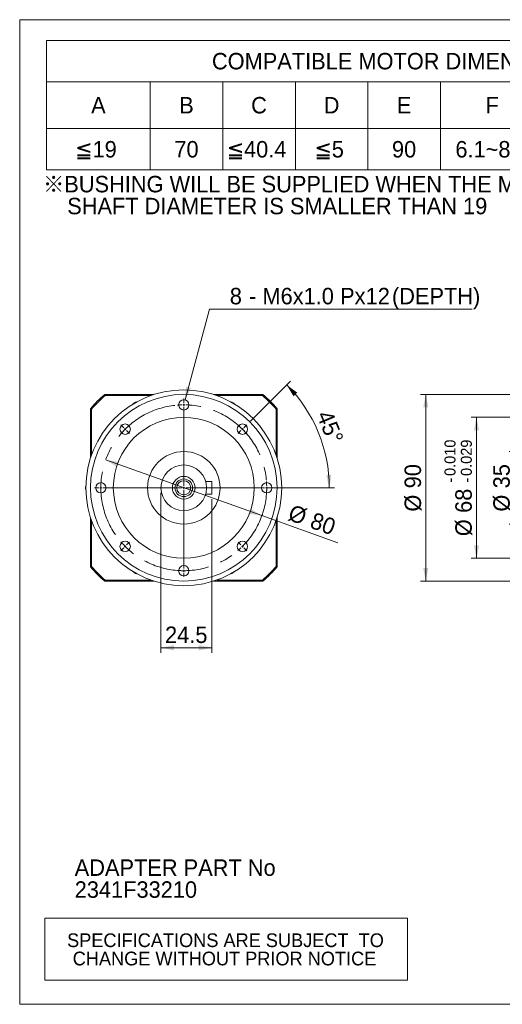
# Model space of a CAD drawing. Header units: millimetres. Extents: x 25 to 718, y 25 to 500.
# Tile 1 of 4: x 25 to 258, y 25 to 500. Entities that reach past the tile are written whole.
import ezdxf

# ---------------------------------------------------------------- set-up
doc = ezdxf.new("R2010")
doc.units = ezdxf.units.MM
doc.header["$LTSCALE"] = 2.5
doc.linetypes.add('CENTERX2', pattern=[20.32, 12.7, -2.54, 2.54, -2.54])
doc.styles.add('SLDTEXTSTYLE0', font='ARIAL.TTF', dxfattribs={"width": 0.948})
doc.styles.add('SLDTEXTSTYLE4', font='ARIAL.TTF', dxfattribs={"width": 0.948, "bigfont": 'bigfont'})
doc.styles.add('SLDTEXTSTYLE5', font='MINGLIU.TTC', dxfattribs={"bigfont": 'bigfont'})
doc.dimstyles.new('SLDDIMSTYLE0', dxfattribs={"dimtxt": 7.704956, "dimasz": 6.25, "dimexe": 0, "dimexo": 0.0625, "dimgap": 1.926239, "dimtad": 1, "dimdec": 4, "dimrnd": 1e-09, "dimzin": 12, "dimdsep": 46, "dimtxsty": 'SLDTEXTSTYLE0', "dimsah": 1, "dimcen": 0.09, "dimadec": 0, "dimazin": 0, "dimtfac": 1, "dimtdec": 4, "dimtofl": 0, "dimtmove": 0, "dimatfit": 3, "dimfxl": 0, "dimtolj": 1, "dimtzin": 12, "dimarcsym": 0})
doc.dimstyles.new('SLDDIMSTYLE4', dxfattribs={"dimtxt": 7.704956, "dimasz": 6.25, "dimexe": 0, "dimexo": 0.0625, "dimgap": 1.926239, "dimtad": 1, "dimdec": 4, "dimrnd": 1e-09, "dimzin": 12, "dimdsep": 46, "dimtxsty": 'SLDTEXTSTYLE0', "dimsah": 1, "dimcen": 0.09, "dimadec": 0, "dimazin": 0, "dimtol": 1, "dimtp": -0.01, "dimtm": 0.029, "dimtfac": 1, "dimtdec": 3, "dimtofl": 0, "dimtmove": 0, "dimatfit": 3, "dimfxl": 0, "dimtolj": 1, "dimtzin": 0, "dimarcsym": 0})
doc.dimstyles.new('SLDDIMSTYLE6', dxfattribs={"dimtxt": 7.704956, "dimasz": 6.25, "dimexe": 0, "dimexo": 0.0625, "dimgap": 1.926239, "dimtad": 1, "dimdec": 4, "dimrnd": 1e-09, "dimzin": 12, "dimdsep": 46, "dimtxsty": 'SLDTEXTSTYLE0', "dimsah": 1, "dimcen": 0.09, "dimadec": 0, "dimazin": 0, "dimtfac": 1, "dimtdec": 4, "dimtmove": 0, "dimatfit": 3, "dimfxl": 0, "dimtolj": 1, "dimtzin": 12, "dimarcsym": 0})
doc.dimstyles.new('SLDDIMSTYLE7', dxfattribs={"dimtxt": 7.704956, "dimasz": 6.25, "dimexe": 0, "dimexo": 0.0625, "dimgap": 1.926239, "dimtad": 0, "dimtih": 1, "dimtoh": 1, "dimdec": 0, "dimrnd": 1e-09, "dimzin": 12, "dimdsep": 46, "dimtxsty": 'SLDTEXTSTYLE0', "dimsah": 1, "dimcen": 0.09, "dimadec": 0, "dimazin": 0, "dimtfac": 1, "dimtdec": 4, "dimtofl": 0, "dimtmove": 0, "dimatfit": 3, "dimfxl": 0, "dimtolj": 1, "dimtzin": 12, "dimarcsym": 0})
doc.dimstyles.new('SLDDIMSTYLE8', dxfattribs={"dimtxt": 7.704956, "dimasz": 6.25, "dimexe": 0, "dimexo": 0.0625, "dimgap": 1.926239, "dimtad": 1, "dimdec": 4, "dimlfac": 2.5, "dimzin": 12, "dimdsep": 46, "dimtxsty": 'SLDTEXTSTYLE0', "dimsah": 1, "dimcen": 0.09, "dimadec": 4, "dimazin": 0, "dimtfac": 1, "dimtdec": 4, "dimtofl": 0, "dimtmove": 0, "dimatfit": 3, "dimfxl": 0, "dimtolj": 1, "dimtzin": 12, "dimarcsym": 0})

# ---------------------------------------------------------------- blocks, each defined once
blk = doc.blocks.new('SW_NOTE_0')
at = {"color": 0, "linetype": 'Continuous', "lineweight": 0, "attachment_point": 1, "style": 'SLDTEXTSTYLE0'}
for s, insert, char_height in [('ADAPTER PART No', (0, 10.23), 7.9375), ('2341F33210', (0, -0.35), 7.937)]:
    blk.add_mtext(s, dxfattribs=dict(at, insert=insert, char_height=char_height))
blk = doc.blocks.new('SW_NOTE_1')
at = {"color": 0, "linetype": 'Continuous', "lineweight": 0, "char_height": 7.9375, "attachment_point": 1}
for s, insert, style in [('\\M+181A6BUSHING WILL BE SUPPLIED WHEN THE MOTOR', (0, 10.23), 'SLDTEXTSTYLE4'), ('    SHAFT DIAMETER IS SMALLER THAN 19', (0, -0.35), 'SLDTEXTSTYLE0')]:
    blk.add_mtext(s, dxfattribs=dict(at, insert=insert, style=style))
blk = doc.blocks.new('SW_TABLEANNOTATION_0')
at = {"color": 0, "linetype": 'Continuous', "lineweight": 0}
for p, q in [((0, 0), (0, -62.5)), ((340, 0), (0, 0)), ((340, -62.5), (340, 0)), ((0, -20), (340, -20)), ((50, -20), (50, -62.5)), ((85, -20), (85, -62.5)), ((120, -20), (120, -62.5)), ((155, -20), (155, -62.5)), ((190, -20), (190, -62.5)), ((240, -20), (240, -62.5)), ((290, -20), (290, -62.5)), ((0, -42.5), (340, -42.5)), ((0, -62.5), (340, -62.5))]:
    blk.add_line(p, q, dxfattribs=at)
at = {"color": 0, "linetype": 'Continuous', "lineweight": 0, "attachment_point": 1}
for s, insert, char_height, style in [('COMPATIBLE MOTOR DIMENSIONS', (79.75, -6.05), 7.9375, 'SLDTEXTSTYLE0'), ('A', (21.47, -27.3), 7.94, 'SLDTEXTSTYLE0'), ('B', (63.97, -27.3), 7.94, 'SLDTEXTSTYLE0'), ('C', (98.68, -27.3), 7.94, 'SLDTEXTSTYLE0'), ('D', (133.68, -27.3), 7.94, 'SLDTEXTSTYLE0'), ('E', (168.97, -27.3), 7.94, 'SLDTEXTSTYLE0'), ('F', (211.77, -27.3), 7.94, 'SLDTEXTSTYLE0'), ('H', (261.18, -27.3), 7.94, 'SLDTEXTSTYLE0'), ('L', (312.06, -27.3), 7.94, 'SLDTEXTSTYLE0'), ('\\M+1818519', (13.83, -48.55), 7.937, 'SLDTEXTSTYLE4'), ('70', (61.62, -48.55), 7.937, 'SLDTEXTSTYLE0'), ('\\M+1818540.4', (86.92, -48.55), 7.9375, 'SLDTEXTSTYLE4'), ('\\M+181855', (129.27, -48.55), 7.937, 'SLDTEXTSTYLE4'), ('90', (166.62, -48.55), 7.937, 'SLDTEXTSTYLE0'), ('6.1~8.0', (197.21, -48.55), 7.937, 'SLDTEXTSTYLE0'), ('80~100', (247.21, -48.55), 7.937, 'SLDTEXTSTYLE0'), ('\\M+18186', (301.18, -48.79), 7.937, 'SLDTEXTSTYLE5'), ('C-5', (311.77, -48.62), 7.937, 'SLDTEXTSTYLE0')]:
    blk.add_mtext(s, dxfattribs=dict(at, insert=insert, char_height=char_height, style=style))
blk = doc.blocks.new('SW_TABLEANNOTATION_1')
at = {"color": 0, "linetype": 'Continuous', "lineweight": 0}
for p, q in [((0, 0), (0, -30)), ((175, 0), (0, 0)), ((175, -30), (175, 0)), ((0, -30), (175, -30))]:
    blk.add_line(p, q, dxfattribs=at)
at = {"color": 0, "linetype": 'Continuous', "lineweight": 0, "char_height": 6.6146, "attachment_point": 1, "style": 'SLDTEXTSTYLE0'}
for s, insert in [(' SPECIFICATIONS ARE SUBJECT  TO ', (8.37, -7.38)), ('CHANGE WITHOUT PRIOR NOTICE', (13.51, -16.2))]:
    blk.add_mtext(s, dxfattribs=dict(at, insert=insert))
blk = doc.blocks.new('*D24')
at = {"color": 7, "linetype": 'Continuous', "lineweight": 0}
for p, q in [((334.4, 291.68), (261.23, 291.68)), ((263.73, 291.68), (263.73, 256.68)), ((334.4, 256.68), (261.23, 256.68))]:
    blk.add_line(p, q, dxfattribs=at)
for points in [[(263.73, 291.68), (262.48, 285.43), (264.98, 285.43)], [(263.73, 256.68), (264.98, 262.93), (262.48, 262.93)]]:
    blk.add_solid(points, dxfattribs=at)
at = {"color": 7, "linetype": 'Continuous', "lineweight": 0, "char_height": 7.937, "attachment_point": 1, "rotation": 90, "style": 'SLDTEXTSTYLE0'}
for s, insert in [('35', (253.5, 273.92)), ('%%c', (253.5, 262.68))]:
    blk.add_mtext(s, dxfattribs=dict(at, insert=insert))
blk = doc.blocks.new('*D26')
at = {"color": 7, "linetype": 'Continuous', "lineweight": 0}
for p, q in [((335.9, 308.18), (242.9, 308.18)), ((245.4, 308.18), (245.4, 240.18)), ((335.9, 240.18), (242.9, 240.18))]:
    blk.add_line(p, q, dxfattribs=at)
for points in [[(245.4, 308.18), (244.15, 301.93), (246.65, 301.93)], [(245.4, 240.18), (246.65, 246.43), (244.15, 246.43)]]:
    blk.add_solid(points, dxfattribs=at)
at = {"color": 7, "linetype": 'Continuous', "lineweight": 0, "attachment_point": 1, "rotation": 90, "style": 'SLDTEXTSTYLE0'}
for s, insert, char_height in [('0.010', (229.96, 279.89), 5.292), ('0.029', (237.84, 279.89), 5.292), ('-', (229.96, 276.66), 5.29), ('-', (237.84, 276.66), 5.29), ('68', (235.17, 262.07), 7.937), ('%%c', (235.17, 250.83), 7.937)]:
    blk.add_mtext(s, dxfattribs=dict(at, insert=insert, char_height=char_height))
blk = doc.blocks.new('*D27')
at = {"color": 7, "linetype": 'Continuous', "lineweight": 0}
for p, q in [((342.4, 319.18), (218.42, 319.18)), ((220.92, 319.18), (220.92, 229.18)), ((342.4, 229.18), (218.42, 229.18))]:
    blk.add_line(p, q, dxfattribs=at)
for points in [[(220.92, 319.18), (219.67, 312.93), (222.17, 312.93)], [(220.92, 229.18), (222.17, 235.43), (219.67, 235.43)]]:
    blk.add_solid(points, dxfattribs=at)
at = {"color": 7, "linetype": 'Continuous', "lineweight": 0, "char_height": 7.937, "attachment_point": 1, "rotation": 90, "style": 'SLDTEXTSTYLE0'}
for s, insert in [('90', (210.69, 273.92)), ('%%c', (210.69, 262.68))]:
    blk.add_mtext(s, dxfattribs=dict(at, insert=insert))
blk = doc.blocks.new('*D30')
at = {"color": 7, "linetype": 'Continuous', "lineweight": 0}
for q in [(66.49, 287.6), (178.57, 247.68)]:
    blk.add_line((141.85, 260.76), q, dxfattribs=at)
for points in [[(66.49, 287.6), (71.96, 284.33), (72.8, 286.68)], [(141.85, 260.76), (136.38, 264.03), (135.54, 261.68)]]:
    blk.add_solid(points, dxfattribs=at)
at = {"color": 7, "linetype": 'Continuous', "lineweight": 0, "char_height": 7.937, "attachment_point": 1, "rotation": 340.3919, "style": 'SLDTEXTSTYLE0'}
for s, insert in [('%%c', (156.59, 266.34)), ('80', (167.18, 262.57))]:
    blk.add_mtext(s, dxfattribs=dict(at, insert=insert))
blk = doc.blocks.new('*D31')
at = {"color": 7, "linetype": 'Continuous', "lineweight": 0}
for p, q in [((93.17, 271.68), (93.17, 194.51)), ((117.67, 268.68), (117.67, 194.51)), ((93.17, 197.01), (117.67, 197.01))]:
    blk.add_line(p, q, dxfattribs=at)
for points in [[(93.17, 197.01), (99.42, 195.76), (99.42, 198.26)], [(117.67, 197.01), (111.42, 198.26), (111.42, 195.76)]]:
    blk.add_solid(points, dxfattribs=at)
at = {"color": 7, "linetype": 'Continuous', "lineweight": 0, "insert": (95.13, 207.24), "char_height": 7.937, "attachment_point": 1, "style": 'SLDTEXTSTYLE0'}
blk.add_mtext('24.5', dxfattribs=at)
blk = doc.blocks.new('*D32')
at = {"color": 7, "linetype": 'Continuous', "lineweight": 0}
for p, q in [((104.82, 316.59), (116.56, 360.4)), ((116.56, 360.4), (243.37, 360.4))]:
    blk.add_line(p, q, dxfattribs=at)
blk.add_solid([(104.82, 316.59), (107.64, 322.31), (105.23, 322.95)], dxfattribs=at)
at = {"color": 7, "linetype": 'Continuous', "lineweight": 0, "attachment_point": 1, "style": 'SLDTEXTSTYLE0'}
for s, insert, char_height in [('8', (126.37, 370.63), 7.94), ('M6x1.0', (142.12, 370.63), 7.937), ('Px', (179.58, 370.63), 7.937), ('12', (191.92, 370.63), 7.937), ('(DEPTH)', (204.61, 370.63), 7.937), (' - ', (132.71, 370.63), 7.937)]:
    blk.add_mtext(s, dxfattribs=dict(at, insert=insert, char_height=char_height))
blk = doc.blocks.new('*D33')
at = {"color": 7, "linetype": 'Continuous', "lineweight": 0}
for p, q in [((136.34, 306.35), (155.58, 325.59)), ((144.13, 274.18), (176.87, 274.18))]:
    blk.add_line(p, q, dxfattribs=at)
blk.add_arc((104.17, 274.18), 70.2, 0, 45, dxfattribs=at)
for points in [[(153.81, 323.82), (157.11, 318.36), (158.95, 320.05)], [(174.37, 274.18), (175.34, 280.48), (172.85, 280.37)]]:
    blk.add_solid(points, dxfattribs=at)
at = {"color": 7, "linetype": 'Continuous', "lineweight": 0, "insert": (175.42, 312.35), "char_height": 7.937, "attachment_point": 1, "rotation": 292.5, "style": 'SLDTEXTSTYLE0'}
blk.add_mtext('45°', dxfattribs=at)
blk = doc.blocks.new('SW_CENTERMARKSYMBOL_0')
at = {"color": 0, "linetype": 'Continuous', "lineweight": 0}
for p, q in [((0, 1), (0, 3)), ((0, 0), (0, 0.5)), ((0, 0), (0, -0.5)), ((0, -1), (0, -3)), ((0, -39), (0, -2.54)), ((-28.99, -11.01), (-30.41, -9.59)), ((-28.28, -11.72), (-28.64, -11.36)), ((-28.28, -11.72), (-27.93, -12.07)), ((-27.58, -12.42), (-26.16, -13.84)), ((27.58, -12.42), (26.16, -13.84)), ((28.28, -11.72), (27.93, -12.07)), ((28.28, -11.72), (28.64, -11.36)), ((28.99, -11.01), (30.41, -9.59)), ((-41, -40), (-43, -40)), ((-40, -40), (-40.5, -40)), ((-40, -40), (-39.5, -40)), ((-39, -40), (-37, -40)), ((-1, -40), (-37.46, -40)), ((0, -40), (-0.5, -40)), ((0, -40), (0, -39.5)), ((0, -40), (0, -40.5)), ((0, -40), (0.5, -40)), ((0, -41), (0, -77.46)), ((1, -40), (37.46, -40)), ((39, -40), (37, -40)), ((40, -40), (39.5, -40)), ((40, -40), (40.5, -40)), ((41, -40), (43, -40)), ((-27.58, -67.58), (-26.16, -66.16)), ((27.58, -67.58), (26.16, -66.16)), ((-28.99, -68.99), (-30.41, -70.41)), ((-28.28, -68.28), (-28.64, -68.64)), ((-28.28, -68.28), (-27.93, -67.93)), ((28.28, -68.28), (27.93, -67.93)), ((28.28, -68.28), (28.64, -68.64)), ((28.99, -68.99), (30.41, -70.41)), ((0, -79), (0, -77)), ((0, -80), (0, -79.5)), ((0, -80), (0, -80.5)), ((0, -81), (0, -83))]:
    blk.add_line(p, q, dxfattribs=at)
for start, end in [(90, 90.7162), (89.2838, 90), (91.4324, 94.2972), (85.7028, 88.5676), (136.4324, 139.2972), (135, 135.7162), (134.2838, 135), (130.7028, 133.5676), (46.4324, 49.2972), (45, 45.7162), (44.2838, 45), (40.7028, 43.5676), (175.7028, 178.5676), (1.4324, 4.2972), (179.2838, 180), (180, 180.7162), (181.4324, 184.2972), (355.7028, 358.5676), (0, 0.7162), (359.2838, 0), (220.7028, 223.5676), (316.4324, 319.2972), (224.2838, 225), (225, 225.7162), (226.4324, 229.2972), (310.7028, 313.5676), (314.2838, 315), (315, 315.7162), (265.7028, 268.5676), (269.2838, 270), (270, 270.7162), (271.4324, 274.2972)]:
    blk.add_arc((0, -40), 40, start, end, dxfattribs=at)

msp = doc.modelspace()

# ---------------------------------------------------------------- linework, layer by layer
at = {"color": 7, "linetype": 'Continuous', "lineweight": 0}
for p, q in [((25, 500), (717.5, 500)), ((25, 25), (25, 500)), ((25, 25), (717.5, 25))]:
    msp.add_line(p, q, dxfattribs=at)
at = {"color": 7, "linetype": 'Continuous', "lineweight": 15}
for p, q in [((66.014049, 319.179133), (66.197941, 318.679132)), ((66.014049, 319.179133), (89.764587, 319.179133)), ((88.287269, 318.679132), (66.197941, 318.679132)), ((118.578646, 319.179133), (142.329184, 319.179133)), ((142.145292, 318.679132), (120.055964, 318.679132)), ((142.329184, 319.179133), (142.145292, 318.679132)), ((59.171615, 312.336698), (59.671616, 312.152807)), ((59.171615, 288.58616), (59.171615, 312.336698)), ((59.671616, 312.152807), (59.671616, 290.063478)), ((149.171618, 312.336698), (148.671617, 312.152807)), ((148.671617, 290.063478), (148.671617, 312.152807)), ((149.171618, 312.336698), (149.171618, 288.58616)), ((114.754621, 277.179131), (117.671617, 277.179131)), ((117.671617, 271.179131), (117.671617, 277.179131)), ((114.754621, 271.179131), (117.671617, 271.179131)), ((59.171615, 236.021564), (59.171615, 259.772102)), ((59.671616, 258.294784), (59.671616, 236.205455)), ((148.671617, 236.205455), (148.671617, 258.294784)), ((149.171618, 259.772102), (149.171618, 236.021564)), ((59.671616, 236.205455), (59.171615, 236.021564)), ((148.671617, 236.205455), (149.171618, 236.021564)), ((66.197941, 229.67913), (66.014049, 229.179129)), ((89.764587, 229.179129), (66.014049, 229.179129)), ((66.197941, 229.67913), (88.287269, 229.67913)), ((142.329184, 229.179129), (118.578646, 229.179129)), ((120.055964, 229.67913), (142.145292, 229.67913)), ((142.145292, 229.67913), (142.329184, 229.179129))]:
    msp.add_line(p, q, dxfattribs=at)
for centre, radius in [((104.171617, 274.179131), 47.25), ((104.171617, 274.179131), 45), ((104.171617, 314.179131), 2.5), ((104.171617, 274.179131), 34), ((75.887345, 302.463402), 2.5), ((132.455888, 302.463402), 2.5), ((104.171617, 274.179131), 17.5), ((104.171617, 274.179131), 11), ((64.171617, 274.179131), 2.5), ((104.171617, 274.179131), 5.5), ((104.171617, 274.179131), 4.25), ((104.171617, 274.179131), 3.4), ((144.171617, 274.179131), 2.5), ((75.887345, 245.89486), 2.5), ((132.455888, 245.89486), 2.5), ((104.171617, 234.179131), 2.5)]:
    msp.add_circle(centre, radius, dxfattribs=at)
at = {"color": 7, "linetype": 'CENTERX2', "lineweight": 0}
msp.add_circle((104.171617, 274.179131), 40, dxfattribs=at)
at = {"color": 7, "linetype": 'Continuous', "lineweight": 15}
for centre, radius, start, end in [((104.171617, 274.179131), 59, 130.29614333, 139.70385667), ((104.171617, 274.179131), 58.5, 130.47548615, 139.52451385), ((104.171617, 274.179131), 58.5, 40.47548615, 49.52451385), ((104.171617, 274.179131), 59, 40.29614333, 49.70385667), ((82.171617, 312.284249), 3.4, 102.27871374, 137.72128626), ((126.171617, 312.284249), 3.4, 42.27871374, 77.72128626), ((60.171617, 274.179131), 3.4, 162.27871374, 197.72128626), ((148.171617, 274.179131), 3.4, 342.27871374, 17.72128626), ((104.171617, 274.179131), 59, 220.29614333, 229.70385667), ((104.171617, 274.179131), 58.5, 220.47548615, 229.52451385), ((82.171617, 236.074013), 3.4, 222.27871374, 257.72128626), ((126.171617, 236.074013), 3.4, 282.27871374, 317.72128626), ((104.171617, 274.179131), 58.5, 310.47548615, 319.52451385), ((104.171617, 274.179131), 59, 310.29614333, 319.70385667)]:
    msp.add_arc(centre, radius, start, end, dxfattribs=at)

# ---------------------------------------------------------------- block references
at = {"color": 7, "linetype": 'Continuous', "lineweight": 0}
for name, p in [('SW_TABLEANNOTATION_0', (38.000784, 490.015225)), ('SW_NOTE_1', (36.25, 414.416667)), ('SW_CENTERMARKSYMBOL_0', (104.171617, 314.179131)), ('SW_NOTE_0', (51.543152, 84.676978)), ('SW_TABLEANNOTATION_1', (37.075901, 66.600995))]:
    msp.add_blockref(name, p, dxfattribs=at)

# ---------------------------------------------------------------- dimensions: what is measured, and where the dimension line sits
dim = msp.add_diameter_dim_2p(p1=(102.748152, 308.866528), p2=(104.818646, 316.593951), text='<> - M6x1.0Px12(DEPTH)\\P', dimstyle='SLDDIMSTYLE7', override={"dimpost": '<>'}, dxfattribs=at)
dim.commit()
dim.dimension.update_dxf_attribs({"geometry": '*D32', "text_midpoint": (180.901717, 366.316639), "dimtype": 163})
dim = msp.add_angular_dim_2l(base=(169.029625, 301.044198), line1=((141.626798, 274.179131), (66.716435, 274.179131)), line2=((134.577208, 304.584723), (130.334567, 300.342082)), dimstyle='SLDDIMSTYLE8', dxfattribs=at)
dim.commit()
dim.dimension.update_dxf_attribs({"geometry": '*D33', "text_midpoint": (169.029625, 301.044198), "dimtype": 162})
for base, p1, p2, dimstyle, picture, middle in [((220.920688, 229.179131), (344.89953, 319.179131), (344.89953, 229.179131), 'SLDDIMSTYLE0', '*D27', (220.920688, 274.179131)), ((245.39953, 240.179131), (338.39953, 308.179131), (338.39953, 240.179131), 'SLDDIMSTYLE4', '*D26', (245.39953, 274.179131)), ((263.733273, 256.679131), (336.89953, 291.679131), (336.89953, 256.679131), 'SLDDIMSTYLE0', '*D24', (263.733273, 274.179131))]:
    dim = msp.add_linear_dim(base=base, p1=p1, p2=p2, angle=90, text='%%c<>', dimstyle=dimstyle, dxfattribs=at)
    dim.commit()
    dim.dimension.update_dxf_attribs({"geometry": picture, "text_midpoint": middle, "dimtype": 160})
dim = msp.add_diameter_dim_2p(p1=(141.852026, 260.755766), p2=(66.491207, 287.602496), dimstyle='SLDDIMSTYLE6', dxfattribs=at)
dim.commit()
dim.dimension.update_dxf_attribs({"geometry": '*D30', "text_midpoint": (164.25445, 252.775103), "dimtype": 163})
dim = msp.add_linear_dim(base=(117.671617, 197.010234), p1=(93.171617, 274.179131), p2=(117.671617, 271.179131), angle=0, dimstyle='SLDDIMSTYLE0', dxfattribs=at)
dim.commit()
dim.dimension.update_dxf_attribs({"geometry": '*D31', "text_midpoint": (105.421617, 197.010234), "dimtype": 160})

doc.saveas('drawing.dxf')
